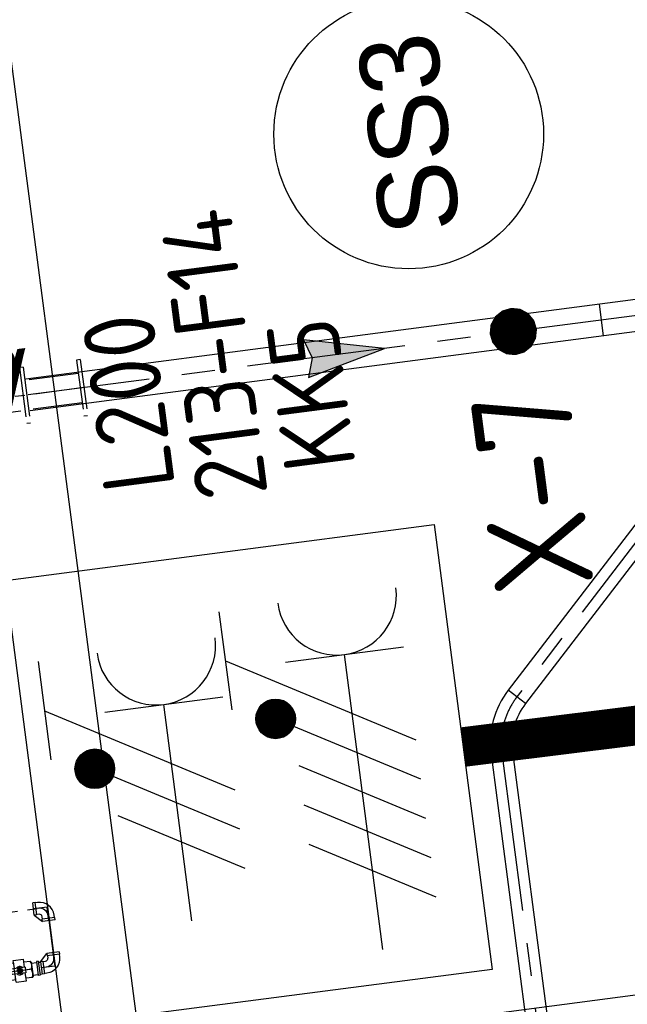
# Model space of a CAD drawing. Extents: x 117893332 to 118394757, y 454959407 to 455669244.
# Tile 248 of 256: x 118255846 to 118258909, y 455254852 to 455259820. Entities that reach past the tile are written whole.
import ezdxf
from ezdxf.enums import TextEntityAlignment as Align

# ---------------------------------------------------------------- set-up
doc = ezdxf.new("R2010")
doc.units = 0
doc.header["$LTSCALE"] = 200
for name, pattern in [('CENTER', [2, 1.25, -0.25, 0.25, -0.25]), ('DASHED', [19.05, 12.7, -6.35]), ('Tauw_L_Center2', [6.499, 4, -0.833, 0.833, -0.833])]:
    doc.linetypes.add(name, pattern=pattern)
doc.layers.get('0').update_dxf_attribs({"linetype": 'CONTINUOUS'})
for name, color, linetype in [('0H', 6, 'CENTER'), ('0Hu1', 6, 'CONTINUOUS'), ('EL6221--', 6, 'CONTINUOUS'), ('EL6222--', 6, 'CONTINUOUS'), ('EL_N_A_EB00----REVISIE~-_-----', 1, 'CONTINUOUS'), ('KABELLOOP', 6, 'CONTINUOUS'), ('LEIDINGLOOP', 6, 'CONTINUOUS'), ('ME_N_D_EB00----hollandia~-_-----', 135, 'CONTINUOUS'), ('ZU_B_D_EB00----ONDERDEEL~-_-----', 7, 'CONTINUOUS'), ('ZU_N_-_AL999---LSSpvc160_pgr34__18_^200~N_-----', 7, 'CONTINUOUS'), ('ZU_N_-_AL999---LSSpvc160_pgr34__20_^200~M_-----', 7, 'CONTINUOUS'), ('ZU_N_-_EL999---LL_PE-110_pgr17~H_-----', 2, 'Tauw_L_Center2'), ('ZU_N_-_EL999---LL_PE-110_pgr17~W_-----', 15, 'CONTINUOUS'), ('ZU_N_-_EL999---LL_pvc250_zgr34~W_-----', 2, 'CONTINUOUS'), ('ZU_N_-_EL999---LSSpvc160_pgr34~H_-----', 2, 'Tauw_L_Center2'), ('ZU_N_-_EL999---LSSpvc160_pgr34~W_-----', 8, 'CONTINUOUS'), ('ZU_N_-_ML999---LS_pvc160_pgr34~-_-----', 7, 'Tauw_L_Center2'), ('ZU_N_-_ML999---LSSpvc160_pgr34__20_^200~M_-----', 7, 'CONTINUOUS'), ('ZU_N_A_HV01----_arcering verharding gv asfalt~v_-----', 253, 'CONTINUOUS'), ('ZU_N_A_HV02----_arcering verharding ov betontegels-halfsteensverband~v_-----', 253, 'CONTINUOUS'), ('ZU_N_A_HV02----molgoot ov betonstraatsteen~v_-----', 253, 'CONTINUOUS')]:
    doc.layers.add(name, color=color, linetype=linetype)
doc.layers.add('ZU_N_-_DX1AMA--_maatvoering_LIN__18_^200', color=7, linetype='CONTINUOUS', lineweight=18)
doc.styles.add('BURO-018', font='Isocp.shx', dxfattribs={"height": 360})
doc.styles.add('BURO-025', font='Isocp.shx', dxfattribs={"height": 500})
doc.styles.add('TAUW-ISOCP', font='tcb_isocp.shx')
doc.styles.add('tcb_isocp', font='tcb_isocp.shx')
doc.dimstyles.new('tzu18-dot_^200', dxfattribs={"dimscale": 200, "dimtxt": 1.8, "dimasz": 3, "dimexe": 2, "dimexo": 0, "dimgap": 0.5, "dimtad": 1, "dimdec": 0, "dimzin": 0, "dimdsep": 46, "dimtxsty": 'TAUW-ISOCP', "dimblk": 'DOTSMALL', "dimcen": 2, "dimdle": 1.5, "dimclre": 8, "dimadec": 0, "dimazin": 0, "dimtp": 1, "dimtm": 1, "dimtfac": 1, "dimtix": 1, "dimtmove": 1, "dimatfit": 3, "dimldrblk": 'DOTSMALL', "dimfxl": 1, "dimtvp": 0.5, "dimtolj": 1, "dimtzin": 0, "dimlwd": -1, "dimlwe": 5, "dimarcsym": 0})

# ---------------------------------------------------------------- blocks, each defined once
blk = doc.blocks.new('_DotSmall')
at = {"color": 0, "linetype": 'ByBlock', "const_width": 0.5}
blk.add_lwpolyline([(-0.0625, 0, 1), (0.0625, 0, 1)], format="xyb", close=True, dxfattribs=at)
blk = doc.blocks.new('*D186')
at = {"layer": 'ZU_N_-_DX1AMA--_maatvoering_LIN__18_^200', "color": 8, "lineweight": 5, "transparency": 16777216}
for p, q in [((118278757.1, 455268641.9), (118279128.1, 455265792.1)), ((118232215.2, 455260815), (118232359.8, 455259704.4))]:
    blk.add_line(p, q, dxfattribs=at)
at = {"layer": 'ZU_N_-_DX1AMA--_maatvoering_LIN__18_^200', "color": 0, "transparency": 16777216}
blk.add_line((118279373.9, 455266227.4), (118232010.7, 455260062.3), dxfattribs=at)
at = {"layer": 'ZU_N_-_DX1AMA--_maatvoering_LIN__18_^200', "color": 0, "transparency": 16777216, "xscale": 600, "yscale": 600, "zscale": 600}
for p, rotation in [((118279076.4, 455266188.7), 7.416313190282), ((118232308.2, 455260101), 187.416313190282)]:
    blk.add_blockref('_DotSmall', p, dxfattribs=dict(at, rotation=rotation))
at = {"layer": 'ZU_N_-_DX1AMA--_maatvoering_LIN__18_^200', "color": 0, "transparency": 16777216, "insert": (118253810.1, 455262617.5), "char_height": 360, "attachment_point": 5, "rotation": 187.4163, "style": 'TAUW-ISOCP'}
blk.add_mtext('\\A1;47163', dxfattribs=at)
blk = doc.blocks.new('*D187')
at = {"layer": 'ZU_N_-_DX1AMA--_maatvoering_LIN__18_^200', "color": 8, "lineweight": 5, "transparency": 16777216}
for p, q in [((118274071.9, 455265335.6), (118274216.5, 455264225)), ((118232334, 455259902.7), (118232478.6, 455258792.1))]:
    blk.add_line(p, q, dxfattribs=at)
at = {"layer": 'ZU_N_-_DX1AMA--_maatvoering_LIN__18_^200', "color": 0, "transparency": 16777216}
blk.add_line((118274462.4, 455264660.3), (118232129.4, 455259150), dxfattribs=at)
at = {"layer": 'ZU_N_-_DX1AMA--_maatvoering_LIN__18_^200', "color": 0, "transparency": 16777216, "xscale": 600, "yscale": 600, "zscale": 600}
for p, rotation in [((118274164.9, 455264621.6), 7.416313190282), ((118232426.9, 455259188.7), 187.416313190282)]:
    blk.add_blockref('_DotSmall', p, dxfattribs=dict(at, rotation=rotation))
at = {"layer": 'ZU_N_-_DX1AMA--_maatvoering_LIN__18_^200', "color": 0, "transparency": 16777216, "insert": (118253928.9, 455261705.2), "char_height": 360, "attachment_point": 5, "rotation": 187.4163, "style": 'TAUW-ISOCP'}
blk.add_mtext('\\A1;42090', dxfattribs=at)
blk = doc.blocks.new('M150600')
for p, q in [((-150, 142.5), (-150, -142.5)), ((-131, 142.5), (-150, 142.5)), ((-131, 142.5), (-131, -142.5)), ((140.5, 142.5), (140.5, -142.5)), ((159.5, 142.5), (140.5, 142.5)), ((159.5, 142.5), (159.5, -142.5)), ((431, 142.5), (431, -142.5)), ((450, 142.5), (431, 142.5)), ((450, 142.5), (450, -142.5)), ((-131, 75), (140.5, 75)), ((431, 75), (159.5, 75)), ((-131, -75), (140.5, -75)), ((431, -75), (159.5, -75)), ((-131, -142.5), (-150, -142.5)), ((159.5, -142.5), (140.5, -142.5)), ((450, -142.5), (431, -142.5))]:
    blk.add_line(p, q)
blk = doc.blocks.new('knie90-DN50va')
for p, q in [((-68.7, -31.7), (-68.7, 31.7)), ((-56.5, 31.7), (-68.7, 31.7)), ((-56.5, -31.7), (-56.5, 31.7)), ((-44.2, 30.2), (-56.5, 30.2)), ((-68.7, -31.7), (-31.7, -68.7)), ((-56.5, -31.7), (-68.7, -31.7)), ((-44.2, -30.1), (-56.5, -30.1)), ((-30.1, -56.5), (-30.1, -44.2)), ((30.2, -56.5), (30.2, -44.2)), ((31.7, -56.5), (-31.7, -56.5)), ((-31.7, -68.7), (-31.7, -56.5)), ((31.7, -68.7), (-31.7, -68.7)), ((31.7, -68.7), (31.7, -56.5))]:
    blk.add_line(p, q)
at = {"color": 0, "linetype": 'ByBlock'}
for p, q in [((0, 0), (-68.7, 0)), ((0, -68.7), (0, 0))]:
    blk.add_line(p, q, dxfattribs=at)
for radius in [74.3, 14]:
    blk.add_arc((-44.2, -44.2), radius, 0, 90)
blk.add_arc((-44.2, -44.2), 44.2, 0, 90, dxfattribs=at)
blk = doc.blocks.new('KK_DN50ba')
for p, q in [((25.6, 55.1), (-26.4, 55.1)), ((-26.4, 55.1), (-26.4, 14)), ((25.6, 55.1), (25.6, 14)), ((-63.4, 35.6), (-57.8, 42)), ((-63.4, -35.6), (-63.4, 35.6)), ((-57.8, 42), (-26.4, 42)), ((-57.8, 0), (-28.4, 0)), ((-28.4, 14), (65.4, 14)), ((-28.4, -14), (-28.4, 14)), ((-26.4, 42), (-26.4, 14)), ((25.6, 48.4), (25.6, 14)), ((57.1, 42), (25.6, 42)), ((27.7, -14), (27.7, 14)), ((44.3, -14), (44.3, 14)), ((62.6, 35.6), (57.1, 42)), ((62.6, 14), (62.6, 35.6)), ((65.4, 18.2), (151.4, 18.2)), ((65.4, -18.2), (65.4, 18.2)), ((-57.8, -42), (-63.4, -35.6)), ((-26.4, -42), (-57.8, -42)), ((-28.4, -14), (65.4, -14)), ((-26.4, -14), (-26.4, -42)), ((-26.4, -14), (-26.4, -55.1)), ((25.6, -14), (25.6, -48.4)), ((25.6, -14), (25.6, -55.1)), ((25.6, -42), (57.1, -42)), ((57.1, -42), (62.6, -35.6)), ((62.6, -35.6), (62.6, -14)), ((65.4, -18.2), (151.4, -18.2)), ((25.6, -55.1), (-26.4, -55.1))]:
    blk.add_line(p, q)
blk.add_lwpolyline([(-5.6, 9.1), (-10.9, 0), (-5.6, -9.1), (4.9, -9.1), (10.1, 0), (4.9, 9.1)], close=True)
for radius in [13.1, 8.27, 6.13]:
    blk.add_circle((-0.4, 0), radius)
for centre, radius, start, end in [((-21, 21), 42.3, 150.2533, 209.7467), ((-21, -21), 42.3, 150.2533, 209.7467), ((-0.4, 0), 21, 41.8103, 138.1897), ((-0.4, 0), 7, 168.4465, 99.6448), ((20.3, 21), 42.3, 350.4908, 29.7467), ((151.4, 0), 18.2, 270, 90), ((-0.4, 0), 21, 221.8103, 318.1897), ((20.3, -21), 42.3, 330.2533, 9.5092)]:
    blk.add_arc(centre, radius, start, end)
at = {"layer": '0H'}
for p, q in [((-0.4, -21), (-0.4, 21)), ((-63.4, 0), (169.6, 0))]:
    blk.add_line(p, q, dxfattribs=at)
blk = doc.blocks.new('slibverwerkingsgebouw')
at = {"layer": '0H'}
for p, q in [((11100.1, -142.4), (11098, 2909.1)), ((8523.4, 2380.8), (8524.7, 380.8)), ((8524.7, 380.8), (8224.7, 380.6))]:
    blk.add_line(p, q, dxfattribs=at)
at = {"layer": '0Hu1'}
for p, q in [((8259.8, 469.4), (8189.5, 469.3)), ((8189.5, 459.3), (8189.5, 469.3)), ((8259.8, 459.4), (8189.5, 459.3)), ((8194.5, 495), (8194.5, 469.3)), ((8194.5, 459.3), (8194.5, 449.3)), ((8254.8, 495), (8254.8, 469.4)), ((8254.8, 459.4), (8254.8, 449.4)), ((8259.8, 459.4), (8259.8, 469.4))]:
    blk.add_line(p, q, dxfattribs=at)
at = {"layer": '0H', "color": 1, "linetype": 'CENTER', "rotation": 270.0390618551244}
blk.add_blockref('M150600', (11099.8, 307.6), dxfattribs=at)
at = {"layer": '0Hu1'}
for name, p, rotation in [('KK_DN50ba', (8224.6, 558.3), 90.03906185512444), ('knie90-DN50va', (8524.7, 380.8), 270.0390618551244)]:
    blk.add_blockref(name, p, dxfattribs=dict(at, rotation=rotation))
at = {"layer": '0Hu1', "xscale": -1, "rotation": 90.03906185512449}
blk.add_blockref('knie90-DN50va', (8224.7, 380.6), dxfattribs=at)
blk = doc.blocks.new('zustrmr')
at = {"color": 0}
blk.add_line((1, 0.24), (0, 0), dxfattribs=at)
for p, q in [((0.92, 0), (1, 0.24)), ((0, 0), (1, -0.24)), ((1, -0.24), (0.92, 0))]:
    blk.add_line(p, q)
for points in [[(0, 0), (1, 0.24), (0.92, 0)], [(0, 0), (1, -0.24), (0.92, 0)]]:
    blk.add_solid(points, dxfattribs=at)
blk = doc.blocks.new('E00416')
at = {"color": 0, "linetype": 'Continuous'}
for p, q in [((-3, 7.982), (-3, 5.482)), ((-3, 6.732), (1.5, 4.134)), ((-1.5, 6.5), (1.5, 6.5)), ((0, 1), (0, 6.5)), ((1.5, 3.134), (-1.5, 4.866)), ((1.5, 2.134), (-1.5, 3.866))]:
    blk.add_line(p, q, dxfattribs=at)
at = {"color": 0, "linetype": 'Continuous', "const_width": 0.5}
blk.add_lwpolyline([(-1.683, 5.116, 1), (-2.183, 5.116, 1)], format="xyb", close=True, dxfattribs=at)
at = {"color": 0, "linetype": 'Continuous'}
blk.add_circle((-1.933, 5.116), 0.5, dxfattribs=at)
blk.add_arc((0, 8), 1.5, 180, 0, dxfattribs=at)
at = {"color": 0, "linetype": 'Continuous', "style": 'BURO-018', "flags": 1}
blk.add_attdef('E_MATCODE', text='', height=1.8, rotation=262.5837, dxfattribs=at).set_placement((-436086809.669, 176092602.943), align=Align.MIDDLE)
at = {"color": 0, "linetype": 'Continuous', "style": 'BURO-018'}
for tag, p in [('E_GKAST', (0, 13)), ('E_GROEP', (0, 10)), ('E_SGROEP', (4.5, 10))]:
    blk.add_attdef(tag, text='', height=1.8, dxfattribs=at).set_placement(p, align=Align.MIDDLE)
at = {"color": 0, "linetype": 'Continuous', "style": 'BURO-018', "flags": 1}
blk.add_attdef('E_VERMCODE', text='', height=1.8, dxfattribs=at).set_placement((13, 10), align=Align.MIDDLE)
blk = doc.blocks.new('111304D')
at = {"color": 0, "linetype": 'Continuous'}
for p, q in [((-3, 9.982), (-3, 7.482)), ((-3, 8.732), (1.5, 6.134)), ((-1.5, 8.5), (1.5, 8.5)), ((0, 1), (0, 8.5)), ((1.5, 5.134), (-1.5, 6.866)), ((1.5, 4.134), (-1.5, 5.866)), ((1.5, 3.134), (-1.5, 4.866)), ((1.5, 2.134), (-1.5, 3.866))]:
    blk.add_line(p, q, dxfattribs=at)
at = {"color": 0, "linetype": 'Continuous', "const_width": 0.5}
blk.add_lwpolyline([(-1.683, 7.116, 1), (-2.183, 7.116, 1)], format="xyb", close=True, dxfattribs=at)
at = {"color": 0, "linetype": 'Continuous'}
blk.add_circle((-1.933, 7.116), 0.5, dxfattribs=at)
blk.add_arc((0, 10), 1.5, 180, 0, dxfattribs=at)
at = {"color": 0, "linetype": 'Continuous', "style": 'BURO-018', "flags": 1}
blk.add_attdef('E_MATCODE', text='', height=1.8, rotation=262.5837, dxfattribs=at).set_placement((-436086809.669, 176092602.943), align=Align.MIDDLE)
at = {"color": 0, "linetype": 'Continuous', "style": 'BURO-018'}
for tag, p in [('E_GKAST', (0, 15.5)), ('E_GROEP', (0, 12.5)), ('E_SGROEP', (4.5, 12.5))]:
    blk.add_attdef(tag, text='', height=1.8, dxfattribs=at).set_placement(p, align=Align.MIDDLE)
at = {"color": 0, "linetype": 'Continuous', "style": 'BURO-018', "flags": 1}
blk.add_attdef('E_VERMCODE', text='', height=1.8, dxfattribs=at).set_placement((13, 12.5), align=Align.MIDDLE)
blk = doc.blocks.new('A$C051E189E')
at = {"layer": 'EL6221--'}
blk.add_lwpolyline([(62257.8, -66189.5), (64521.3, -66189.5), (64521.3, -68370.8), (62257.8, -68370.8)], close=True, dxfattribs=at)
at = {"layer": 'LEIDINGLOOP', "linetype": 'DASHED', "const_width": 200}
blk.add_lwpolyline([(63389.6, -68370.8), (63373.5, -71239.9), (79917.8, -71239.9)], dxfattribs=at)
at = {"layer": 'EL6221--'}
ref = blk.add_blockref('111304D', (62229.3, -67837.3), dxfattribs=dict(at, xscale=200, yscale=200, zscale=200, rotation=270.0000221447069))
ref.add_attrib('E_GROEP', 'KK5', dxfattribs={"layer": '0', "color": 1, "linetype": 'Continuous', "height": 360, "rotation": 0, "style": 'BURO-018'}).set_placement((65251.4, -67837.3), align=Align.MIDDLE)
ref.add_attrib('E_GKAST', 'L200', dxfattribs={"layer": '0', "color": 1, "linetype": 'Continuous', "height": 360, "rotation": 0, "style": 'BURO-018'}).set_placement((65329.3, -66920.2), align=Align.MIDDLE)
ref.add_attrib('E_SGROEP', '213-F14', dxfattribs={"layer": '0', "color": 1, "linetype": 'Continuous', "height": 360, "rotation": 0, "style": 'BURO-018'}).set_placement((65516.3, -67378.3), align=Align.MIDDLE)
at = {"layer": 'EL6222--', "xscale": 200, "yscale": 200, "zscale": 200, "rotation": 270.0000221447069}
blk.add_blockref('E00416', (62497.3, -66900.6), dxfattribs=at)
at = {"layer": 'EL6221--', "color": 2, "style": 'BURO-025'}
blk.add_text('X-7', height=500, dxfattribs=at).set_placement((64114.2, -69131.1))
blk = doc.blocks.new('A$C6DFC50BF')
at = {"layer": 'KABELLOOP', "linetype": 'DASHED', "const_width": 200}
blk.add_lwpolyline([(63389.6, -68370.8), (63373.5, -71239.9), (79917.8, -71239.9)], dxfattribs=at)

msp = doc.modelspace()

# ---------------------------------------------------------------- hatches: boundary and pattern name
at = {"layer": 'ZU_N_A_HV01----_arcering verharding gv asfalt~v_-----'}
h = msp.add_hatch(dxfattribs=at)
h.set_pattern_fill('ASFALT', color=256, scale=3000)
h.set_pattern_definition([(157.41631, (118248804.68, 455213277.6), (-144.0122, -346.24485), []), (217.41631, (118248804.68, 455213277.6), (227.85075, -297.8406), [])])
h.paths.add_polyline_path([(118253562.5, 455173882.8, -0.413671), (118245855.8, 455163886.8), (118232779.4, 455162183.4, -0.239601), (118226539.3, 455164396.4), (118222931.6, 455163926.7), (118222383.7, 455168135.5), (118218106.9, 455167574.6), (118214434.7, 455164219.5), (118215506.4, 455155986.2), (118286398.3, 455165214), (118285827.7, 455169598.1), (118269443.6, 455167465.5, -0.414214), (118257765.8, 455176453.3), (118256227.9, 455188268.7, -0.414214), (118265215.7, 455199946.5), (118292266.1, 455203467.5), (118291600.1, 455208584.4), (118288512.1, 455208182.4, -0.414214), (118286360.3, 455209838.5), (118282082.5, 455242702.4), (118277103.6, 455242054.3, -0.414214), (118269661, 455247782.5), (118267518.7, 455264240.6), (118262945.7, 455263645.4), (118267639.6, 455227475.9), (118267223.1, 455227422), (118267223.1, 455227421.8), (118252708.4, 455225559), (118252749.8, 455225241.2), (118251437.4, 455225070.9), (118250715, 455230620.6), (118243327.3, 455287376.9), (118243629.7, 455287416.2), (118243124.4, 455290872.4), (118240928.7, 455307740.1, -0.414214), (118245603.8, 455313814.3), (118274546.5, 455317581.7), (118274030.2, 455321548.3), (118245583.3, 455317845.4, -0.414214), (118239509, 455322520.5), (118233549.8, 455368302.3, 0.414214), (118222813.3, 455376565.6), (118207809.9, 455374612.7, 0.414214), (118199546.6, 455363876.2), (118205505.9, 455318094.4, -0.414212), (118200830.9, 455312020.1), (118163460.6, 455307155.6), (118165370.9, 455292480.2), (118168069.6, 455292831.5), (118168020.6, 455293207.6, -0.414213), (118177008.5, 455304885.4), (118193278.4, 455307003.2, -0.134342), (118196112.3, 455306610.7), (118204322.8, 455303093.5), (118205538.1, 455305921.5, -0.264812), (118209818.1, 455309156.2), (118230144.2, 455311802, -0.414214), (118236218.5, 455307127), (118240860.1, 455271468.1, -0.414214), (118236185, 455265393.9), (118214173, 455262528.6), (118214897.7, 455256960.6, -0.414214), (118212810.3, 455254248.5), (118211683.3, 455254101.8), (118212034, 455251407.1), (118215577.2, 455248630.1), (118219142.1, 455249094.1), (118218436.6, 455254511.8, -0.414229), (118220524, 455257224), (118236969.8, 455259364.7, -0.414213), (118243044, 455254689.7), (118246252.7, 455230039.7)])
h.paths.add_polyline_path([(118261528.7, 455214269.2, -0.414214), (118263616.1, 455216981.4), (118275257.9, 455218496.7, -0.414214), (118277970, 455216409.4), (118278976.7, 455208675.7, -0.414214), (118276889.3, 455205963.6), (118274097.8, 455205600.3, -0.414214), (118272506.4, 455206825.1), (118272485.3, 455206987.6), (118269242.6, 455206565.5), (118269263.8, 455206403, -0.414214), (118268038.9, 455204811.6), (118265247.5, 455204448.2, -0.414214), (118262535.4, 455206535.6)], flags=16)
h.paths.add_polyline_path([(118241537.9, 455300913.5), (118240100, 455300726.2), (118239912.7, 455302164.1), (118241350.6, 455302351.4)], flags=16)
h.paths.add_polyline_path([(118240440.7, 455309039.9), (118239002.9, 455308852.6), (118238815.6, 455310290.4), (118240253.4, 455310477.7)], flags=16)
h.paths.add_polyline_path([(118229627.9, 455315768.6), (118215546.7, 455313935.7, -0.414214), (118209472.4, 455318610.7), (118204138, 455359592.1, -0.414239), (118213125.7, 455371270.9), (118217290.6, 455371813, -0.414214), (118228968.4, 455362825.1), (118234303, 455321842.8, -0.414214)], flags=16)
h.paths.add_polyline_path([(118229573.7, 455316185), (118215492.5, 455314352.1, -0.414214), (118209888.9, 455318664.9), (118204554.5, 455359646.4, -0.41424), (118213180, 455370854.4), (118217344.8, 455371396.5, -0.414214), (118228551.9, 455362770.9), (118233886.5, 455321788.6, -0.414214)], flags=0)
h.paths.add_polyline_path([(118232786.1, 455366810.1), (118231546.6, 455366648.6), (118231359.3, 455368086.5), (118232598.8, 455368248)], flags=0)
at = {"layer": 'ZU_N_A_HV02----_arcering verharding ov betontegels-halfsteensverband~v_-----'}
h = msp.add_hatch(dxfattribs=at)
h.set_pattern_fill('TEGELS', color=256, scale=1200)
h.set_pattern_definition([(97.4163, (118248804.68, 455213277.58), (-297.4903, -38.7234), []), (187.4163, (118248804.68, 455213277.58), (38.7234, -297.4903), [300, -300]), (187.4163, (118248785.3, 455213426.33), (38.7234, -297.4903), [-300, 300])])
h.paths.add_polyline_path([(118278797.8, 455275302), (118282155.1, 455249509.7), (118281628, 455249441.1, 0.40884), (118275544.1, 455254035.1, 0.414213), (118270851, 455247937.4, 0.414214), (118276948.7, 455243244.3), (118282393.7, 455243953.1), (118282475, 455243328.3), (118277030, 455242619.6, -0.414214), (118270226.2, 455247856.1), (118268064.6, 455264463), (118267915.8, 455264443.6), (118262361.2, 455263720.6), (118262374.8, 455263615.9), (118259791, 455263277.8), (118258893.8, 455270189.9), (118247423.9, 455268677.9), (118247098.8, 455271175.8), (118246029, 455271036.6), (118246016.1, 455271135.7), (118271409.6, 455274441.1), (118270783.6, 455279250.4, 0.01833), (118271686.5, 455280061.2), (118272414.2, 455274471)])
h.paths.add_polyline_path([(118275200, 455256671.9, -1), (118273935.1, 455266389.9, -1)], flags=16)
h.paths.add_polyline_path([(118278757, 455268641), (118261899.4, 455266446.7), (118261318.5, 455270909.9), (118278176, 455273104.2)], flags=16)
h.paths.add_polyline_path([(118277060.1, 455243154.9), (118277098.8, 455242857.4), (118276801.3, 455242818.7), (118276762.6, 455243116.2)], flags=16)
at = {"layer": 'ZU_N_A_HV02----molgoot ov betonstraatsteen~v_-----'}
h = msp.add_hatch(dxfattribs=at)
h.set_pattern_fill('BRICK', color=256, scale=33.07086)
h.set_pattern_definition([(97.41631, (118248804.68, 455213277.58), (-208.2432, -27.10636), []), (187.4163, (118248804.68, 455213277.6), (54.2127, -416.4864), [210, -210]), (187.4163, (118248777.57, 455213485.83), (54.2127, -416.4864), [-210, 210])])
h.paths.add_polyline_path([(118236130.8, 455265810.4), (118213702.3, 455262890.9), (118213756.5, 455262474.4), (118214481.2, 455256906.4, -0.414214), (118212756.1, 455254665), (118211212.6, 455254464), (118211639.7, 455251182.5), (118215456.8, 455248190.8), (118219612.8, 455248731.8), (118218853.1, 455254566, -0.41423), (118220578.2, 455256807.5), (118237024, 455258948.2, -0.414214), (118242627.6, 455254635.5), (118245836.2, 455229985.5), (118253115.1, 455174065.7, -0.421725), (118245799.5, 455164303), (118232725.2, 455162599.9, -0.247725), (118226700.8, 455164841), (118223293.5, 455164399.8), (118222746, 455168606.4), (118217921.3, 455167973.9), (118213990, 455164382.1), (118215144.2, 455155515.5), (118286452.5, 455164797.5), (118286398.3, 455165214), (118215506.4, 455155986.2), (118214434.7, 455164219.5), (118218106.9, 455167574.6), (118222383.7, 455168135.5), (118222931.6, 455163926.7), (118226539.3, 455164396.4, 0.239601), (118232779.4, 455162183.4), (118245855.8, 455163886.8, 0.413671), (118253562.5, 455173882.8), (118246252.7, 455230039.7), (118243044, 455254689.7, 0.414213), (118236969.8, 455259364.7), (118220524, 455257224, 0.414229), (118218436.6, 455254511.8), (118219142.1, 455249094.1), (118215577.2, 455248630.1), (118212034, 455251407.1), (118211683.3, 455254101.8), (118212810.3, 455254248.5, 0.414214), (118214897.7, 455256960.6), (118214173, 455262528.6), (118236185, 455265393.9, 0.414214), (118240860.1, 455271468.1), (118236218.5, 455307127, 0.414214), (118230144.2, 455311802), (118209818.1, 455309156.2, 0.264812), (118205538.1, 455305921.5), (118204322.8, 455303093.5), (118196112.3, 455306610.7, 0.134342), (118193278.4, 455307003.2), (118177008.5, 455304885.4, 0.414213), (118168020.6, 455293207.6), (118168069.6, 455292831.5), (118168486.1, 455292885.7), (118168437.1, 455293261.8, -0.414213), (118177062.7, 455304468.9), (118193332.6, 455306586.7, -0.134342), (118195946.9, 455306224.6), (118199133.4, 455304859.6), (118204543.5, 455302542), (118205924.4, 455305755.6, -0.264823), (118209872.9, 455308739.8), (118222173, 455310340.9), (118230198.4, 455311385.5, -0.414214), (118235802, 455307072.8), (118240443.6, 455271413.9, -0.414214)])

# ---------------------------------------------------------------- linework, layer by layer
at = {"layer": 'ZU_B_D_EB00----ONDERDEEL~-_-----'}
msp.add_lwpolyline([(118252695.6, 455225658.2), (118267210.2, 455227521), (118264580.9, 455247829.2), (118257461.2, 455246937.4), (118255050.9, 455265356.9), (118255059.7, 455265353.8), (118247983.1, 455264416.7), (118250380.5, 455246024.3), (118250096.7, 455245938), (118252695.6, 455225658.2)], dxfattribs=at)
at = {"layer": 'ZU_N_-_EL999---LL_PE-110_pgr17~H_-----'}
msp.add_lwpolyline([(118278419.6, 455273982.8), (118279198.5, 455268003.5, -0.414214), (118278866.4, 455267572), (118265752.5, 455265863.8, 0.19931), (118265496.7, 455265716.3), (118258353, 455256403.3, 0.198667), (118258276.8, 455256119), (118259192.3, 455249122.6, -0.414006), (118258860.8, 455248690.9), (118257261, 455248480.4)], format="xyb", dxfattribs=at)
at = {"layer": 'ZU_N_-_EL999---LL_PE-110_pgr17~W_-----', "linetype": 'Continuous'}
for p, q in [((118258396.7, 455256369.8), (118258309.4, 455256436.8)), ((118258331.3, 455256126.2), (118258222.2, 455256111.9))]:
    msp.add_line(p, q, dxfattribs=at)
at = {"layer": 'ZU_N_-_EL999---LL_PE-110_pgr17~W_-----'}
for points in [[(118278357.5, 455274034), (118279143.9, 455267996.4, -0.414214), (118278859.3, 455267626.6), (118265745.4, 455265918.3, 0.19931), (118265453.1, 455265749.8), (118258309.4, 455256436.8, 0.198667), (118258222.2, 455256111.9), (118259137.8, 455249115.4, -0.414006), (118258853.6, 455248745.4), (118257253.8, 455248534.9)], [(118278466.5, 455274048.3), (118279253, 455268010.6, -0.414214), (118278873.5, 455267517.5), (118265759.6, 455265809.2, 0.19931), (118265540.4, 455265682.8), (118258396.7, 455256369.8, 0.198667), (118258331.3, 455256126.2), (118259246.9, 455249129.7, -0.414006), (118258868, 455248636.4), (118257268.2, 455248425.9)]]:
    msp.add_lwpolyline(points, format="xyb", dxfattribs=at)
at = {"layer": 'ZU_N_-_EL999---LL_pvc250_zgr34~W_-----'}
msp.add_lwpolyline([(118256462.1, 455254571.7), (118266861.8, 455255942.6, 0.131255), (118267288.7, 455256119.1), (118270600, 455258652.6), (118270758.9, 455258774.2), (118270760.2, 455258775.2)], format="xyb", dxfattribs=at)
at = {"layer": 'ZU_N_-_EL999---LSSpvc160_pgr34~H_-----'}
msp.add_lwpolyline([(118273921.9, 455266489), (118264842, 455265306.5, 0.199073), (118264470.3, 455265092.5), (118259447.7, 455258557.4, -0.198912), (118259076.3, 455258343.3), (118255887.7, 455257926.1)], format="xyb", dxfattribs=at)
at = {"layer": 'ZU_N_-_EL999---LSSpvc160_pgr34~W_-----', "linetype": 'Continuous'}
msp.add_line((118258789.2, 455258225.1), (118258768.5, 455258383.7), dxfattribs=at)
at = {"layer": 'ZU_N_-_EL999---LSSpvc160_pgr34~W_-----'}
for points in [[(118273911.5, 455266568.3), (118264831.7, 455265385.8, 0.199073), (118264406.9, 455265141.2), (118259384.2, 455258606.1, -0.198912), (118259065.9, 455258422.7), (118255877.3, 455258005.4)], [(118273932.2, 455266409.7), (118264852.3, 455265227.2, 0.199073), (118264533.7, 455265043.7), (118259511.1, 455258508.6, -0.198912), (118259086.7, 455258264), (118255898.1, 455257846.8)]]:
    msp.add_lwpolyline(points, format="xyb", dxfattribs=at)
at = {"layer": 'ZU_N_-_ML999---LSSpvc160_pgr34__20_^200~M_-----', "flags": 128}
msp.add_lwpolyline([(118258334.5, 455258246.3, 0, 0, 0), (118258390.6, 455258140.2, 0, 91.8, 0), (118258386.4, 455258148.3, 91.8, 169.7, 0), (118258374.2, 455258171.3, 169.7, 221.7, 0), (118258356, 455258205.7, 221.7, 240, 0), (118258334.5, 455258246.3, 240, 221.7, 0), (118258313, 455258286.9, 221.7, 169.7, 0), (118258294.8, 455258321.3, 169.7, 91.8, 0), (118258282.6, 455258344.2, 91.8, 0, 0), (118258278.4, 455258352.3, 0, 0, 0), (118258334.5, 455258246.3, 0, 0, 0), (118258125.3, 455258641.6, 0, 0, 0)], format="xyseb", dxfattribs=at)
at = {"layer": 'ZU_N_-_ML999---LSSpvc160_pgr34__20_^200~M_-----'}
msp.add_circle((118257807.2, 455259242.4), 679.8, dxfattribs=at)

# ---------------------------------------------------------------- block references
at = {"layer": 'EL_N_A_EB00----REVISIE~-_-----', "rotation": 97.41631319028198}
for name in ['A$C6DFC50BF', 'A$C051E189E']:
    msp.add_blockref(name, (118198465.7, 455184465.5), dxfattribs=at)
at = {"layer": 'ME_N_D_EB00----hollandia~-_-----', "rotation": 97.41631319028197}
msp.add_blockref('slibverwerkingsgebouw', (118257461.2, 455246937.4), dxfattribs=at)
at = {"layer": 'ZU_N_-_ML999---LS_pvc160_pgr34~-_-----', "xscale": 400.0000000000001, "yscale": 400.0000000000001, "zscale": 400.0000000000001, "rotation": 187.455377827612}
msp.add_blockref('zustrmr', (118257685.4, 455258161.3), dxfattribs=at)

# ---------------------------------------------------------------- texts
at = {"layer": 'ZU_N_-_AL999---LSSpvc160_pgr34__18_^200~N_-----', "style": 'tcb_isocp', "oblique": 20.0002}
msp.add_text('bob. -0.870', height=360, rotation=187.4554, dxfattribs=at).set_placement((118255904.9, 455258167.1))
at = {"layer": 'ZU_N_-_AL999---LSSpvc160_pgr34__20_^200~M_-----', "style": 'tcb_isocp'}
msp.add_text('SS3', height=400, rotation=97.4163, dxfattribs=at).set_placement((118257807.2, 455259242.4), align=Align.MIDDLE)

# ---------------------------------------------------------------- dimensions: what is measured, and where the dimension line sits
at = {"layer": 'ZU_N_-_DX1AMA--_maatvoering_LIN__18_^200'}
for base, p1, p2, picture, middle in [((118232308.2, 455260101), (118278757.1, 455268641.9), (118232215.2, 455260815), '*D186', (118253774, 455262895.2)), ((118232426.9, 455259188.7), (118274071.9, 455265335.6), (118232334, 455259902.7), '*D187', (118253892.7, 455261982.9))]:
    dim = msp.add_linear_dim(base=base, p1=p1, p2=p2, angle=187.4163, dimstyle='tzu18-dot_^200', dxfattribs=at)
    dim.commit()
    dim.dimension.update_dxf_attribs({"geometry": picture, "text_midpoint": middle, "dimtype": 160})

doc.saveas('drawing.dxf')
